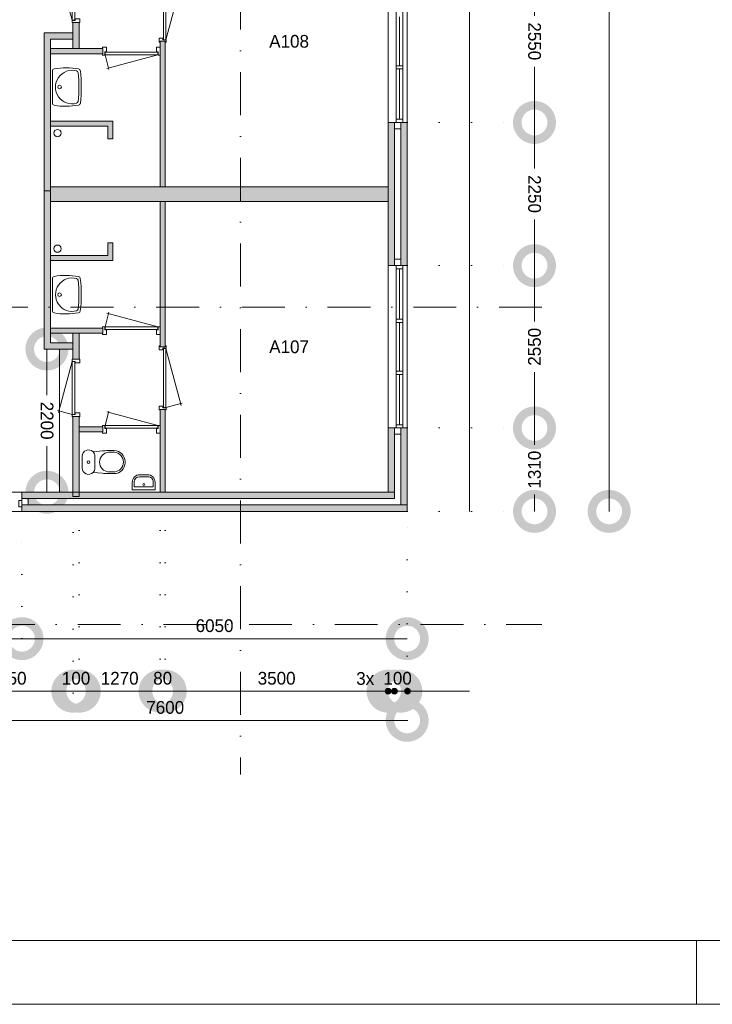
# Model space of a CAD drawing. Header units: millimetres. Extents: x -8493 to 75607, y -3060 to 56340.
# Tile 29 of 35: x 43980 to 54857, y -3060 to 12409. Entities that reach past the tile are written whole.
import ezdxf
from ezdxf.enums import TextEntityAlignment as Align

# ---------------------------------------------------------------- set-up
doc = ezdxf.new("R2010")
doc.units = ezdxf.units.MM
doc.header["$PDMODE"] = 3
doc.header["$PDSIZE"] = 1
doc.linetypes.add('DGN1', pattern=[504.6, 0, -504.6])
doc.linetypes.add('DGN4', pattern=[1345.6, 672.8, -336.4, 0, -336.4])
for name, color, linetype in [('1', 7, 'Continuous'), ('16', 7, 'Continuous'), ('17', 7, 'Continuous'), ('30', 7, 'Continuous'), ('32', 7, 'Continuous'), ('33', 7, 'Continuous'), ('40', 7, 'Continuous'), ('48', 7, 'Continuous'), ('56', 7, 'Continuous'), ('58', 7, 'Continuous'), ('62', 7, 'Continuous')]:
    doc.layers.add(name, color=color, linetype=linetype)
doc.styles.add('dgn003', font='dgn003.shx')
doc.styles.get("Standard").update_dxf_attribs({"font": 'arial.ttf'})
doc.dimstyles.get("Standard").update_dxf_attribs({"dimtxt": 0.18, "dimasz": 0.18, "dimexe": 0.18, "dimexo": 0.0625, "dimgap": 0.09, "dimtad": 0, "dimtih": 1, "dimtoh": 1, "dimdec": 4, "dimzin": 0, "dimdsep": 46, "dimtxsty": 'Standard', "dimcen": 0.09, "dimadec": 0, "dimazin": 0, "dimtfac": 1, "dimtdec": 4, "dimtofl": 0, "dimtmove": 0, "dimatfit": 3, "dimfxl": 1, "dimtolj": 1, "dimtzin": 0, "dimarcsym": 0})

# ---------------------------------------------------------------- blocks, each defined once
blk = doc.blocks.new('830R1039')
at = {"layer": '33', "color": 1, "linetype": 'Continuous', "lineweight": 0}
for p, q in [((38, 108), (99.32, 336.87)), ((868, 108), (66.28, 322.82))]:
    blk.add_line(p, q, dxfattribs=at)
at = {"layer": '33', "color": 92, "linetype": 'Continuous', "lineweight": 13, "true_color": 0x00e100, "flags": 128}
for points in [[(0, 100), (0, 111), (35, 111), (35, 61), (60, 61), (60, -11), (0, -11), (0, 0)], [(906, 100), (906, 111), (871, 111), (871, 61), (846, 61), (846, -11), (906, -11), (906, 0)]]:
    blk.add_lwpolyline(points, dxfattribs=at)
at = {"layer": '33', "color": 2, "linetype": 'Continuous', "lineweight": 13, "true_color": 0xf0f000, "flags": 128}
blk.add_lwpolyline([(868, 108), (38, 108), (38, 68), (868, 68), (868, 108)], dxfattribs=at)
blk = doc.blocks.new('930L0913')
at = {"layer": '33', "color": 1, "linetype": 'Continuous', "lineweight": 0}
for p, q in [((98, -38), (338.7, -936.31)), ((98, -968), (353.44, -899.56))]:
    blk.add_line(p, q, dxfattribs=at)
at = {"layer": '33', "color": 92, "linetype": 'Continuous', "lineweight": 13, "true_color": 0x00e100, "flags": 128}
for points in [[(90, 0), (101, 0), (101, -35), (51, -35), (51, -60), (-11, -60), (-11, 0), (0, 0)], [(90, -1006), (101, -1006), (101, -971), (51, -971), (51, -946), (-11, -946), (-11, -1006), (0, -1006)]]:
    blk.add_lwpolyline(points, dxfattribs=at)
at = {"layer": '33', "color": 2, "linetype": 'Continuous', "lineweight": 13, "true_color": 0xf0f000, "flags": 128}
blk.add_lwpolyline([(98, -968), (98, -38), (58, -38), (58, -968), (98, -968)], dxfattribs=at)
blk = doc.blocks.new('CLOS0213')
at = {"layer": '40', "color": 7, "linetype": 'Continuous', "lineweight": 0}
for p, q in [((528, 155), (436, 155)), ((220, 92), (220, -93)), ((670, 1), (670, -1)), ((528, -155), (436, -155))]:
    blk.add_line(p, q, dxfattribs=at)
at = {"layer": '40', "color": 7, "linetype": 'Continuous', "lineweight": 0, "flags": 128}
for points in [[(338, 176), (192, 162), (192, 162, 0.674333), (20, 92), (20, 92), (20, -93), (20, -93, 0.674333), (192, -162), (192, -162), (338, -176), (338, -176, 0.023285), (431, -180), (431, -180), (525, -180), (525, -180, 0.414214), (695, -10), (695, -10), (695, 10), (695, 10, 0.414214), (525, 180), (525, 180), (431, 180), (431, 180, 0.023285), (338, 176)], [(192, 162, -0.194504), (220, 92)], [(220, -93, -0.194504), (192, -162)]]:
    blk.add_lwpolyline(points, format="xyb", dxfattribs=at)
at = {"layer": '40', "color": 7, "linetype": 'Continuous', "lineweight": 0}
blk.add_circle((120, 0), 20, dxfattribs=at)
for centre, start, end in [((450, 0), 94.9263, 265.0736), ((514, 0), 274.9259, 85.0741)]:
    blk.add_arc(centre, 156, start, end, dxfattribs=at)
blk = doc.blocks.new('FT0113')
at = {"layer": '40', "color": 7, "linetype": 'Continuous', "lineweight": 0}
for p, q in [((-180, 135), (-180, 20)), ((-180, 20), (180, 20)), ((-149, 65), (149, 65)), ((149, 65), (149, 144))]:
    blk.add_line(p, q, dxfattribs=at)
at = {"layer": '40', "color": 7, "linetype": 'Continuous', "lineweight": 0, "flags": 128}
for points in [[(69, 224), (-69, 224)], [(60, 255), (-60, 255)], [(-149, 144), (-149, 65)], [(180, 20), (180, 135)]]:
    blk.add_lwpolyline(points, dxfattribs=at)
for points in [[(60, 255, -0.414214), (180, 135)], [(69, 224, -0.414214), (149, 144)]]:
    blk.add_lwpolyline(points, format="xyb", dxfattribs=at)
at = {"layer": '40', "color": 7, "linetype": 'Continuous', "lineweight": 0}
blk.add_circle((1, 101), 15.1, dxfattribs=at)
for centre, radius in [((-60, 135), 120), ((-69, 144), 80)]:
    blk.add_arc(centre, radius, 90, 180, dxfattribs=at)
blk = doc.blocks.new('830R1040')
at = {"layer": '33', "color": 1, "linetype": 'Continuous', "lineweight": 0}
for p, q in [((38, 108), (99.32, 336.87)), ((868, 108), (66.28, 322.82))]:
    blk.add_line(p, q, dxfattribs=at)
at = {"layer": '33', "color": 92, "linetype": 'Continuous', "lineweight": 13, "true_color": 0x00e100, "flags": 128}
for points in [[(0, 100), (0, 111), (35, 111), (35, 61), (60, 61), (60, -11), (0, -11), (0, 0)], [(906, 100), (906, 111), (871, 111), (871, 61), (846, 61), (846, -11), (906, -11), (906, 0)]]:
    blk.add_lwpolyline(points, dxfattribs=at)
at = {"layer": '33', "color": 2, "linetype": 'Continuous', "lineweight": 13, "true_color": 0xf0f000, "flags": 128}
blk.add_lwpolyline([(868, 108), (38, 108), (38, 68), (868, 68), (868, 108)], dxfattribs=at)
blk = doc.blocks.new('830R1041')
at = {"layer": '33', "color": 1, "linetype": 'Continuous', "lineweight": 0}
for p, q in [((-108, 868), (-322.82, 66.28)), ((-108, 38), (-336.87, 99.32))]:
    blk.add_line(p, q, dxfattribs=at)
at = {"layer": '33', "color": 92, "linetype": 'Continuous', "lineweight": 13, "true_color": 0x00e100, "flags": 128}
for points in [[(-100, 906), (-111, 906), (-111, 871), (-61, 871), (-61, 846), (11, 846), (11, 906), (0, 906)], [(-100, 0), (-111, 0), (-111, 35), (-61, 35), (-61, 60), (11, 60), (11, 0), (0, 0)]]:
    blk.add_lwpolyline(points, dxfattribs=at)
at = {"layer": '33', "color": 2, "linetype": 'Continuous', "lineweight": 13, "true_color": 0xf0f000, "flags": 128}
blk.add_lwpolyline([(-108, 868), (-108, 38), (-68, 38), (-68, 868), (-108, 868)], dxfattribs=at)
blk = doc.blocks.new('WT0113')
at = {"layer": '40', "color": 7, "linetype": 'Continuous', "lineweight": 0}
blk.add_line((20, 253), (20, -253), dxfattribs=at)
at = {"layer": '40', "color": 7, "linetype": 'Continuous', "lineweight": 0, "flags": 128}
for points in [[(20, 253, -0.363957), (47, 286)], [(47, 286, -0.090801), (432, 284)], [(401, -254, -1.30637), (401, 254)], [(401, 254, -0.309671), (425, 226)], [(425, 226, -0.052773), (425, -226)], [(432, 284, -0.328769), (459, 256)], [(459, 256, -0.059915), (459, -256)], [(47, -286, -0.363957), (20, -253)], [(432, -284, -0.090801), (47, -286)], [(425, -226, -0.309671), (401, -254)], [(459, -256, -0.328769), (432, -284)]]:
    blk.add_lwpolyline(points, format="xyb", dxfattribs=at)
at = {"layer": '40', "color": 7, "linetype": 'Continuous', "lineweight": 0}
blk.add_circle((133, 0), 28.1, dxfattribs=at)
blk = doc.blocks.new('830R1042')
at = {"layer": '33', "color": 1, "linetype": 'Continuous', "lineweight": 0}
for p, q in [((38, -108), (99.32, -336.87)), ((868, -108), (66.28, -322.82))]:
    blk.add_line(p, q, dxfattribs=at)
at = {"layer": '33', "color": 92, "linetype": 'Continuous', "lineweight": 13, "true_color": 0x00e100, "flags": 128}
for points in [[(0, -100), (0, -111), (35, -111), (35, -61), (60, -61), (60, 11), (0, 11), (0, 0)], [(906, -100), (906, -111), (871, -111), (871, -61), (846, -61), (846, 11), (906, 11), (906, 0)]]:
    blk.add_lwpolyline(points, dxfattribs=at)
at = {"layer": '33', "color": 2, "linetype": 'Continuous', "lineweight": 13, "true_color": 0xf0f000, "flags": 128}
blk.add_lwpolyline([(868, -108), (38, -108), (38, -68), (868, -68), (868, -108)], dxfattribs=at)
blk = doc.blocks.new('WT0114')
at = {"layer": '40', "color": 7, "linetype": 'Continuous', "lineweight": 0}
blk.add_line((20, -253), (20, 253), dxfattribs=at)
blk.add_circle((133, 0), 28.1, dxfattribs=at)
for centre, radius, start, end in [((53, 253), 33, 100.0027, 180), ((236, -766), 1068, 79.4486, 100.2017), ((332, 0), 263, 74.8667, 285.1333), ((392, 222), 33, 6.0418, 74.8667), ((-1707, 0), 2144, 353.9582, 6.0418), ((426, 252), 33, 6.8575, 79.6545), ((-1669, 0), 2144, 353.1425, 6.8575), ((53, -253), 33, 180, 259.9973), ((236, 766), 1068, 259.7983, 280.5514), ((392, -222), 33, 285.1333, 353.9582), ((426, -252), 33, 280.3455, 353.1425)]:
    blk.add_arc(centre, radius, start, end, dxfattribs=at)
blk = doc.blocks.new('830R1043')
at = {"layer": '33', "color": 1, "linetype": 'Continuous', "lineweight": 0}
for p, q in [((-108, -38), (-336.87, -99.32)), ((-108, -868), (-322.82, -66.28))]:
    blk.add_line(p, q, dxfattribs=at)
at = {"layer": '33', "color": 92, "linetype": 'Continuous', "lineweight": 13, "true_color": 0x00e100, "flags": 128}
for points in [[(-100, 0), (-111, 0), (-111, -35), (-61, -35), (-61, -60), (11, -60), (11, 0), (0, 0)], [(-100, -906), (-111, -906), (-111, -871), (-61, -871), (-61, -846), (11, -846), (11, -906), (0, -906)]]:
    blk.add_lwpolyline(points, dxfattribs=at)
at = {"layer": '33', "color": 2, "linetype": 'Continuous', "lineweight": 13, "true_color": 0xf0f000, "flags": 128}
blk.add_lwpolyline([(-108, -868), (-108, -38), (-68, -38), (-68, -868), (-108, -868)], dxfattribs=at)
blk = doc.blocks.new('930L0914')
at = {"layer": '33', "color": 1, "linetype": 'Continuous', "lineweight": 0}
for p, q in [((98, 968), (353.44, 899.56)), ((98, 38), (338.7, 936.31))]:
    blk.add_line(p, q, dxfattribs=at)
at = {"layer": '33', "color": 92, "linetype": 'Continuous', "lineweight": 13, "true_color": 0x00e100, "flags": 128}
for points in [[(90, 1006), (101, 1006), (101, 971), (51, 971), (51, 946), (-11, 946), (-11, 1006), (0, 1006)], [(90, 0), (101, 0), (101, 35), (51, 35), (51, 60), (-11, 60), (-11, 0), (0, 0)]]:
    blk.add_lwpolyline(points, dxfattribs=at)
at = {"layer": '33', "color": 2, "linetype": 'Continuous', "lineweight": 13, "true_color": 0xf0f000, "flags": 128}
blk.add_lwpolyline([(98, 968), (98, 38), (58, 38), (58, 968), (98, 968)], dxfattribs=at)
blk = doc.blocks.new('A1')
at = {"layer": '1', "color": 1, "linetype": 'Continuous', "lineweight": 0}
for p, q in [((63100, 0), (63100, 1000)), ((0, 0), (84100, 0))]:
    blk.add_line(p, q, dxfattribs=at)
at = {"layer": '1', "color": 52, "linetype": 'Continuous', "lineweight": 0, "true_color": 0xc3c300, "flags": 128}
blk.add_lwpolyline([(1000, 1000), (83100, 1000), (83100, 58400), (1000, 58400), (1000, 1000)], dxfattribs=at)
blk = doc.blocks.new('_DotSmall')
at = {"color": 0, "linetype": 'ByBlock', "const_width": 0.5}
blk.add_lwpolyline([(-0.0625, 0, 1), (0.0625, 0, 1)], format="xyb", close=True, dxfattribs=at)
blk = doc.blocks.new('*D2943')
at = {"layer": '58', "color": 3, "linetype": 'Continuous', "lineweight": 0, "transparency": 16777216}
for p, q in [((52064.76, 13344.49), (52064.76, 12469.49)), ((52064.76, 10794.49), (52064.76, 11669.49))]:
    blk.add_line(p, q, dxfattribs=at)
at = {"layer": 'Defpoints', "color": 0, "linetype": 'Continuous', "transparency": 16777216}
for p in [(50064.76, 13344.49), (52064.76, 13344.49), (50064.76, 10794.49)]:
    blk.add_point(p, dxfattribs=at)
at = {"layer": '58', "color": 3, "linetype": 'Continuous', "lineweight": 0, "transparency": 16777216, "xscale": 1080, "yscale": 1080, "zscale": 1080}
for p, rotation in [((52064.76, 13344.49), 90), ((52064.76, 10794.49), 270)]:
    blk.add_blockref('_DotSmall', p, dxfattribs=dict(at, rotation=rotation))
at = {"layer": '58', "color": 3, "linetype": 'Continuous', "lineweight": 0, "transparency": 16777216, "insert": (52064.76, 12069.49), "char_height": 200, "attachment_point": 5, "rotation": 270, "style": 'dgn003'}
blk.add_mtext('\\A1;2550', dxfattribs=at)
blk = doc.blocks.new('*D2944')
at = {"layer": '58', "color": 3, "linetype": 'Continuous', "lineweight": 0, "transparency": 16777216}
for p, q in [((52064.76, 10794.49), (52064.76, 10069.49)), ((52064.76, 8544.49), (52064.76, 9269.49))]:
    blk.add_line(p, q, dxfattribs=at)
at = {"layer": 'Defpoints', "color": 0, "linetype": 'Continuous', "transparency": 16777216}
for p in [(50064.76, 10794.49), (52064.76, 10794.49), (50064.76, 8544.49)]:
    blk.add_point(p, dxfattribs=at)
at = {"layer": '58', "color": 3, "linetype": 'Continuous', "lineweight": 0, "transparency": 16777216, "xscale": 1080, "yscale": 1080, "zscale": 1080}
for p, rotation in [((52064.76, 10794.49), 90), ((52064.76, 8544.49), 270)]:
    blk.add_blockref('_DotSmall', p, dxfattribs=dict(at, rotation=rotation))
at = {"layer": '58', "color": 3, "linetype": 'Continuous', "lineweight": 0, "transparency": 16777216, "insert": (52064.76, 9669.49), "char_height": 200, "attachment_point": 5, "rotation": 270, "style": 'dgn003'}
blk.add_mtext('\\A1;2250', dxfattribs=at)
blk = doc.blocks.new('*D2945')
at = {"layer": '58', "color": 3, "linetype": 'Continuous', "lineweight": 0, "transparency": 16777216}
for p, q in [((52064.76, 8544.49), (52064.76, 7669.49)), ((52064.76, 5994.49), (52064.76, 6869.49))]:
    blk.add_line(p, q, dxfattribs=at)
at = {"layer": 'Defpoints', "color": 0, "linetype": 'Continuous', "transparency": 16777216}
for p in [(50064.76, 8544.49), (50064.76, 5994.49), (52064.76, 5994.49)]:
    blk.add_point(p, dxfattribs=at)
at = {"layer": '58', "color": 3, "linetype": 'Continuous', "lineweight": 0, "transparency": 16777216, "xscale": 1080, "yscale": 1080, "zscale": 1080}
for p, rotation in [((52064.76, 8544.49), 90), ((52064.76, 5994.49), 270)]:
    blk.add_blockref('_DotSmall', p, dxfattribs=dict(at, rotation=rotation))
at = {"layer": '58', "color": 3, "linetype": 'Continuous', "lineweight": 0, "transparency": 16777216, "insert": (52064.76, 7269.49), "char_height": 200, "attachment_point": 5, "rotation": 90, "style": 'dgn003'}
blk.add_mtext('\\A1;2550', dxfattribs=at)
blk = doc.blocks.new('*D2946')
at = {"layer": '58', "color": 3, "linetype": 'Continuous', "lineweight": 0, "transparency": 16777216}
for p, q in [((52065, 5994), (52065, 5728)), ((52065, 4684), (52065, 4951))]:
    blk.add_line(p, q, dxfattribs=at)
at = {"layer": 'Defpoints', "color": 0, "linetype": 'Continuous', "transparency": 16777216}
for p in [(50065, 5994), (50065, 4684), (52065, 4684)]:
    blk.add_point(p, dxfattribs=at)
at = {"layer": '58', "color": 3, "linetype": 'Continuous', "lineweight": 0, "transparency": 16777216, "xscale": 1080, "yscale": 1080, "zscale": 1080}
for p, rotation in [((52065, 5994), 90), ((52065, 4684), 270)]:
    blk.add_blockref('_DotSmall', p, dxfattribs=dict(at, rotation=rotation))
at = {"layer": '58', "color": 3, "linetype": 'Continuous', "lineweight": 0, "transparency": 16777216, "insert": (52065, 5339), "char_height": 200, "attachment_point": 5, "rotation": 90, "style": 'dgn003'}
blk.add_mtext('\\A1;1310', dxfattribs=at)
blk = doc.blocks.new('*D2949')
at = {"layer": '58', "color": 3, "linetype": 'Continuous', "lineweight": 0, "transparency": 16777216}
blk.add_line((43115, 2684), (44015, 2684), dxfattribs=at)
at = {"layer": 'Defpoints', "color": 0, "linetype": 'Continuous', "transparency": 16777216}
for p in [(43115, 4684), (44015, 4684), (44015, 2684)]:
    blk.add_point(p, dxfattribs=at)
at = {"layer": '58', "color": 3, "linetype": 'Continuous', "lineweight": 0, "transparency": 16777216, "xscale": 1080, "yscale": 1080, "zscale": 1080, "rotation": 180}
blk.add_blockref('_DotSmall', (43115, 2684), dxfattribs=at)
at = {"layer": '58', "color": 3, "linetype": 'Continuous', "lineweight": 0, "transparency": 16777216, "xscale": 1080, "yscale": 1080, "zscale": 1080}
blk.add_blockref('_DotSmall', (44015, 2684), dxfattribs=at)
at = {"layer": '58', "color": 3, "linetype": 'Continuous', "lineweight": 0, "transparency": 16777216, "insert": (43565, 2887), "char_height": 200, "attachment_point": 5, "style": 'dgn003'}
blk.add_mtext('\\A1;900', dxfattribs=at)
blk = doc.blocks.new('*D2950')
at = {"layer": '58', "color": 3, "linetype": 'Continuous', "lineweight": 0, "transparency": 16777216}
blk.add_line((50065, 2684), (44015, 2684), dxfattribs=at)
at = {"layer": 'Defpoints', "color": 0, "linetype": 'Continuous', "transparency": 16777216}
for p in [(44015, 4684), (50065, 4684), (44015, 2684)]:
    blk.add_point(p, dxfattribs=at)
at = {"layer": '58', "color": 3, "linetype": 'Continuous', "lineweight": 0, "transparency": 16777216, "xscale": 1080, "yscale": 1080, "zscale": 1080, "rotation": 180}
blk.add_blockref('_DotSmall', (44015, 2684), dxfattribs=at)
at = {"layer": '58', "color": 3, "linetype": 'Continuous', "lineweight": 0, "transparency": 16777216, "xscale": 1080, "yscale": 1080, "zscale": 1080}
blk.add_blockref('_DotSmall', (50065, 2684), dxfattribs=at)
at = {"layer": '58', "color": 3, "linetype": 'Continuous', "lineweight": 0, "transparency": 16777216, "insert": (47040, 2887), "char_height": 200, "attachment_point": 5, "style": 'dgn003'}
blk.add_mtext('\\A1;6050', dxfattribs=at)
blk = doc.blocks.new('*D2910')
at = {"layer": '58', "color": 3, "linetype": 'Continuous', "lineweight": 0, "transparency": 16777216}
blk.add_line((50065, 1401), (42465, 1401), dxfattribs=at)
at = {"layer": 'Defpoints', "color": 0, "linetype": 'Continuous', "transparency": 16777216}
for p in [(42465, 3097), (50065, 3097), (42465, 1401)]:
    blk.add_point(p, dxfattribs=at)
at = {"layer": '58', "color": 3, "linetype": 'Continuous', "lineweight": 0, "transparency": 16777216, "xscale": 1080, "yscale": 1080, "zscale": 1080, "rotation": 180}
blk.add_blockref('_DotSmall', (42465, 1401), dxfattribs=at)
at = {"layer": '58', "color": 3, "linetype": 'Continuous', "lineweight": 0, "transparency": 16777216, "xscale": 1080, "yscale": 1080, "zscale": 1080}
blk.add_blockref('_DotSmall', (50065, 1401), dxfattribs=at)
at = {"layer": '58', "color": 3, "linetype": 'Continuous', "lineweight": 0, "transparency": 16777216, "insert": (46265, 1603), "char_height": 200, "attachment_point": 5, "style": 'dgn003'}
blk.add_mtext('\\A1;7600', dxfattribs=at)
blk = doc.blocks.new('*D2893')
at = {"layer": '58', "color": 3, "linetype": 'Continuous', "lineweight": 0, "transparency": 16777216}
blk.add_line((44815, 1859), (42765, 1859), dxfattribs=at)
at = {"layer": 'Defpoints', "color": 0, "linetype": 'Continuous', "transparency": 16777216}
for p in [(42765, 5427), (44815, 5427), (42765, 1859)]:
    blk.add_point(p, dxfattribs=at)
at = {"layer": '58', "color": 3, "linetype": 'Continuous', "lineweight": 0, "transparency": 16777216, "xscale": 1080, "yscale": 1080, "zscale": 1080, "rotation": 180}
blk.add_blockref('_DotSmall', (42765, 1859), dxfattribs=at)
at = {"layer": '58', "color": 3, "linetype": 'Continuous', "lineweight": 0, "transparency": 16777216, "xscale": 1080, "yscale": 1080, "zscale": 1080}
blk.add_blockref('_DotSmall', (44815, 1859), dxfattribs=at)
at = {"layer": '58', "color": 3, "linetype": 'Continuous', "lineweight": 0, "transparency": 16777216, "insert": (43790, 2061), "char_height": 200, "attachment_point": 5, "style": 'dgn003'}
blk.add_mtext('\\A1;2050', dxfattribs=at)
blk = doc.blocks.new('*D2894')
at = {"layer": '58', "color": 3, "linetype": 'Continuous', "lineweight": 0, "transparency": 16777216}
for p, q in [((44815, 1859), (43735, 1859)), ((44815, 1859), (44915, 1859)), ((44915, 1859), (45995, 1859))]:
    blk.add_line(p, q, dxfattribs=at)
at = {"layer": 'Defpoints', "color": 0, "linetype": 'Continuous', "transparency": 16777216}
for p in [(44815, 5427), (44915, 5427), (44915, 1859)]:
    blk.add_point(p, dxfattribs=at)
at = {"layer": '58', "color": 3, "linetype": 'Continuous', "lineweight": 0, "transparency": 16777216, "xscale": 1080, "yscale": 1080, "zscale": 1080}
blk.add_blockref('_DotSmall', (44815, 1859), dxfattribs=at)
at = {"layer": '58', "color": 3, "linetype": 'Continuous', "lineweight": 0, "transparency": 16777216, "xscale": 1080, "yscale": 1080, "zscale": 1080, "rotation": 180}
blk.add_blockref('_DotSmall', (44915, 1859), dxfattribs=at)
at = {"layer": '58', "color": 3, "linetype": 'Continuous', "lineweight": 0, "transparency": 16777216, "insert": (44865, 2061), "char_height": 200, "attachment_point": 5, "style": 'dgn003'}
blk.add_mtext('\\A1;100', dxfattribs=at)
blk = doc.blocks.new('*D2895')
at = {"layer": '58', "color": 3, "linetype": 'Continuous', "lineweight": 0, "transparency": 16777216}
blk.add_line((46185, 1859), (44915, 1859), dxfattribs=at)
at = {"layer": 'Defpoints', "color": 0, "linetype": 'Continuous', "transparency": 16777216}
for p in [(44915, 5235), (46185, 5235), (44915, 1859)]:
    blk.add_point(p, dxfattribs=at)
at = {"layer": '58', "color": 3, "linetype": 'Continuous', "lineweight": 0, "transparency": 16777216, "xscale": 1080, "yscale": 1080, "zscale": 1080, "rotation": 180}
blk.add_blockref('_DotSmall', (44915, 1859), dxfattribs=at)
at = {"layer": '58', "color": 3, "linetype": 'Continuous', "lineweight": 0, "transparency": 16777216, "xscale": 1080, "yscale": 1080, "zscale": 1080}
blk.add_blockref('_DotSmall', (46185, 1859), dxfattribs=at)
at = {"layer": '58', "color": 3, "linetype": 'Continuous', "lineweight": 0, "transparency": 16777216, "insert": (45550, 2061), "char_height": 200, "attachment_point": 5, "style": 'dgn003'}
blk.add_mtext('\\A1;1270', dxfattribs=at)
blk = doc.blocks.new('*D2896')
at = {"layer": '58', "color": 3, "linetype": 'Continuous', "lineweight": 0, "transparency": 16777216}
for p, q in [((46185, 1859), (45105, 1859)), ((46185, 1859), (46265, 1859)), ((46265, 1859), (47345, 1859))]:
    blk.add_line(p, q, dxfattribs=at)
at = {"layer": 'Defpoints', "color": 0, "linetype": 'Continuous', "transparency": 16777216}
for p in [(46185, 5235), (46265, 5235), (46265, 1859)]:
    blk.add_point(p, dxfattribs=at)
at = {"layer": '58', "color": 3, "linetype": 'Continuous', "lineweight": 0, "transparency": 16777216, "xscale": 1080, "yscale": 1080, "zscale": 1080}
blk.add_blockref('_DotSmall', (46185, 1859), dxfattribs=at)
at = {"layer": '58', "color": 3, "linetype": 'Continuous', "lineweight": 0, "transparency": 16777216, "xscale": 1080, "yscale": 1080, "zscale": 1080, "rotation": 180}
blk.add_blockref('_DotSmall', (46265, 1859), dxfattribs=at)
at = {"layer": '58', "color": 3, "linetype": 'Continuous', "lineweight": 0, "transparency": 16777216, "insert": (46225, 2061), "char_height": 200, "attachment_point": 5, "style": 'dgn003'}
blk.add_mtext('\\A1;80', dxfattribs=at)
blk = doc.blocks.new('*D2897')
at = {"layer": '58', "color": 3, "linetype": 'Continuous', "lineweight": 0, "transparency": 16777216}
blk.add_line((49765, 1859), (46265, 1859), dxfattribs=at)
at = {"layer": 'Defpoints', "color": 0, "linetype": 'Continuous', "transparency": 16777216}
for p in [(46265, 5235), (49765, 5235), (46265, 1859)]:
    blk.add_point(p, dxfattribs=at)
at = {"layer": '58', "color": 3, "linetype": 'Continuous', "lineweight": 0, "transparency": 16777216, "xscale": 1080, "yscale": 1080, "zscale": 1080, "rotation": 180}
blk.add_blockref('_DotSmall', (46265, 1859), dxfattribs=at)
at = {"layer": '58', "color": 3, "linetype": 'Continuous', "lineweight": 0, "transparency": 16777216, "xscale": 1080, "yscale": 1080, "zscale": 1080}
blk.add_blockref('_DotSmall', (49765, 1859), dxfattribs=at)
at = {"layer": '58', "color": 3, "linetype": 'Continuous', "lineweight": 0, "transparency": 16777216, "insert": (48015, 2061), "char_height": 200, "attachment_point": 5, "style": 'dgn003'}
blk.add_mtext('\\A1;3500', dxfattribs=at)
blk = doc.blocks.new('*D2898')
at = {"layer": '58', "color": 3, "linetype": 'Continuous', "lineweight": 0, "transparency": 16777216}
for p, q in [((49865, 1859), (48785, 1859)), ((49865, 1859), (49965, 1859)), ((49965, 1859), (51045, 1859))]:
    blk.add_line(p, q, dxfattribs=at)
at = {"layer": 'Defpoints', "color": 0, "linetype": 'Continuous', "transparency": 16777216}
for p in [(49865, 4684), (49965, 4684), (49965, 1859)]:
    blk.add_point(p, dxfattribs=at)
at = {"layer": '58', "color": 3, "linetype": 'Continuous', "lineweight": 0, "transparency": 16777216, "xscale": 1080, "yscale": 1080, "zscale": 1080}
blk.add_blockref('_DotSmall', (49865, 1859), dxfattribs=at)
at = {"layer": '58', "color": 3, "linetype": 'Continuous', "lineweight": 0, "transparency": 16777216, "xscale": 1080, "yscale": 1080, "zscale": 1080, "rotation": 180}
blk.add_blockref('_DotSmall', (49965, 1859), dxfattribs=at)
at = {"layer": '58', "color": 3, "linetype": 'Continuous', "lineweight": 0, "transparency": 16777216, "insert": (49915, 2061), "char_height": 200, "attachment_point": 5, "style": 'dgn003'}
blk.add_mtext('\\A1;100', dxfattribs=at)
blk = doc.blocks.new('*D2877')
at = {"layer": '58', "color": 3, "linetype": 'Continuous', "lineweight": 0, "transparency": 16777216}
for p, q in [((53237, 43384), (53237, 24510)), ((53237, 4684), (53237, 23559))]:
    blk.add_line(p, q, dxfattribs=at)
at = {"layer": 'Defpoints', "color": 0, "linetype": 'Continuous', "transparency": 16777216}
for p in [(51045, 43384), (51045, 4684), (53237, 4684)]:
    blk.add_point(p, dxfattribs=at)
at = {"layer": '58', "color": 3, "linetype": 'Continuous', "lineweight": 0, "transparency": 16777216, "xscale": 1080, "yscale": 1080, "zscale": 1080}
for p, rotation in [((53237, 43384), 90), ((53237, 4684), 270)]:
    blk.add_blockref('_DotSmall', p, dxfattribs=dict(at, rotation=rotation))
at = {"layer": '58', "color": 3, "linetype": 'Continuous', "lineweight": 0, "transparency": 16777216, "insert": (53237, 24034), "char_height": 200, "attachment_point": 5, "rotation": 90, "style": 'dgn003'}
blk.add_mtext('\\A1;38700', dxfattribs=at)
blk = doc.blocks.new('*D2878')
at = {"layer": '58', "color": 3, "linetype": 'Continuous', "lineweight": 0, "transparency": 16777216}
for p, q in [((44407.65, 7234.49), (44407.65, 6509.49)), ((44407.65, 4984.49), (44407.65, 5709.49))]:
    blk.add_line(p, q, dxfattribs=at)
at = {"layer": 'Defpoints', "color": 0, "linetype": 'Continuous', "transparency": 16777216}
for p in [(44407.65, 7234.49), (44603.1, 7234.49), (44603.1, 4984.49)]:
    blk.add_point(p, dxfattribs=at)
at = {"layer": '58', "color": 3, "linetype": 'Continuous', "lineweight": 0, "transparency": 16777216, "xscale": 1080, "yscale": 1080, "zscale": 1080}
for p, rotation in [((44407.65, 7234.49), 90), ((44407.65, 4984.49), 270)]:
    blk.add_blockref('_DotSmall', p, dxfattribs=dict(at, rotation=rotation))
at = {"layer": '58', "color": 3, "linetype": 'Continuous', "lineweight": 0, "transparency": 16777216, "insert": (44407.65, 6109.49), "char_height": 200, "attachment_point": 5, "rotation": 270, "style": 'dgn003'}
blk.add_mtext('\\A1;2200', dxfattribs=at)

msp = doc.modelspace()

# ---------------------------------------------------------------- hatches: boundary and pattern name
at = {"layer": '58'}
h = msp.add_hatch(color=3, dxfattribs=at)
edge = h.paths.add_edge_path()
edge.add_arc((49764.76, 1858.9), 45, 0, 360)
h = msp.add_hatch(color=3, dxfattribs=at)
edge = h.paths.add_edge_path()
edge.add_arc((49864.76, 1858.9), 45, 0, 360)
h = msp.add_hatch(color=3, dxfattribs=at)
edge = h.paths.add_edge_path()
edge.add_arc((50070.38, 1858.9), 45, 0, 360)
at = {"layer": '62'}
for color, points in [(7, [(44914.76, 11954.49), (44914.76, 12364.49), (44814.76, 12364.49), (44814.76, 11954.49)]), (7, [(44364.76, 9719.49), (44464.76, 9719.49), (44464.76, 12104.49), (44814.76, 12104.49), (44814.76, 12204.49), (44364.76, 12204.49)]), (9, [(46184.76, 9784.49), (46184.76, 12069.49), (46264.76, 12069.49), (46264.76, 9784.49)]), (9, [(45284.76, 11874.49), (45284.76, 11954.49), (44464.76, 11954.49), (44464.76, 11874.49)]), (9, [(45364.76, 10534.49), (45444.76, 10534.49), (45444.76, 10814.49), (44464.76, 10814.49), (44464.76, 10734.49), (45364.76, 10734.49)]), (9, [(49764.76, 8544.49), (49764.76, 10794.49), (49864.76, 10794.49), (49864.76, 8544.49)]), (7, [(49964.76, 8544.49), (49964.76, 10794.49), (50064.76, 10794.49), (50064.76, 8544.49)]), (9, [(44464.76, 9784.49), (49764.76, 9784.49), (49764.76, 9554.49), (44464.76, 9554.49)]), (7, [(44364.76, 9719.49), (44464.76, 9719.49), (44464.76, 7334.49), (44814.76, 7334.49), (44814.76, 7234.49), (44364.76, 7234.49)]), (9, [(46184.76, 9554.49), (46184.76, 7269.49), (46264.76, 7269.49), (46264.76, 9554.49)]), (9, [(45364.76, 8904.49), (45444.76, 8904.49), (45444.76, 8624.49), (44464.76, 8624.49), (44464.76, 8704.49), (45364.76, 8704.49)]), (9, [(45284.76, 7564.49), (45284.76, 7484.49), (44464.76, 7484.49), (44464.76, 7564.49)]), (7, [(44914.76, 7484.49), (44914.76, 7074.49), (44814.76, 7074.49), (44814.76, 7484.49)]), (9, [(46184.76, 6284.49), (46184.76, 4984.49), (46264.76, 4984.49), (46264.76, 6284.49)]), (7, [(44914.76, 6174.49), (44914.76, 4919.49), (44814.76, 4919.49), (44814.76, 6174.49)]), (9, [(45284.76, 6014.49), (45284.76, 5934.49), (44914.76, 5934.49), (44914.76, 6014.49)]), (9, [(49864.76, 5994.49), (49864.76, 4984.49), (49764.76, 4984.49), (49764.76, 5994.49)]), (7, [(49964.76, 4784.49), (49964.76, 5994.49), (50064.76, 5994.49), (50064.76, 4784.49)]), (9, [(49864.76, 4884.49), (49864.76, 4984.49), (44014.76, 4984.49), (44014.76, 4884.49)]), (7, [(44014.76, 4684.49), (44014.76, 4784.49), (50064.76, 4784.49), (50064.76, 4684.49)])]:
    msp.add_hatch(color=color, dxfattribs=at).paths.add_polyline_path(points)

# ---------------------------------------------------------------- linework, layer by layer
at = {"layer": '16', "color": 92, "linetype": 'Continuous', "lineweight": 0, "true_color": 0x00e100}
for p, q in [((49764.76, 5994.49), (49764.76, 4984.49)), ((50064.76, 5994.49), (50064.76, 4684.49))]:
    msp.add_line(p, q, dxfattribs=at)
at = {"layer": '16', "color": 92, "linetype": 'Continuous', "lineweight": 0, "true_color": 0x00e100, "flags": 128}
for points in [[(44814.76, 11954.49), (44814.76, 12364.49), (44914.76, 12364.49), (44914.76, 11954.49), (44814.76, 11954.49)], [(44364.76, 9719.49), (44364.76, 12204.49), (44814.76, 12204.49), (44814.76, 12104.49), (44464.76, 12104.49), (44464.76, 9719.49), (44364.76, 9719.49)], [(46184.76, 12069.49), (46184.76, 9784.49), (46264.76, 9784.49), (46264.76, 12069.49), (46184.76, 12069.49)], [(44464.76, 11874.49), (44464.76, 11954.49), (45284.76, 11954.49), (45284.76, 11874.49), (44464.76, 11874.49)], [(44464.76, 10734.49), (45364.76, 10734.49), (45364.76, 10534.49), (45444.76, 10534.49), (45444.76, 10814.49), (44464.76, 10814.49), (44464.76, 10734.49)], [(49764.76, 8544.49), (49764.76, 10794.49), (50064.76, 10794.49), (50064.76, 8544.49), (49764.76, 8544.49)], [(49864.76, 8644.49), (49864.76, 10694.49), (49964.76, 10694.49), (49964.76, 8644.49), (49864.76, 8644.49)], [(44364.76, 9719.49), (44364.76, 7234.49), (44814.76, 7234.49), (44814.76, 7334.49), (44464.76, 7334.49), (44464.76, 9719.49), (44364.76, 9719.49)], [(46184.76, 7269.49), (46184.76, 9554.49), (46264.76, 9554.49), (46264.76, 7269.49), (46184.76, 7269.49)], [(44464.76, 8704.49), (45364.76, 8704.49), (45364.76, 8904.49), (45444.76, 8904.49), (45444.76, 8624.49), (44464.76, 8624.49), (44464.76, 8704.49)], [(44464.76, 7564.49), (44464.76, 7484.49), (45284.76, 7484.49), (45284.76, 7564.49), (44464.76, 7564.49)], [(44814.76, 7484.49), (44814.76, 7074.49), (44914.76, 7074.49), (44914.76, 7484.49), (44814.76, 7484.49)], [(46184.76, 4984.49), (46184.76, 6284.49), (46264.76, 6284.49), (46264.76, 4984.49), (46184.76, 4984.49)], [(44814.76, 6174.49), (44814.76, 4919.49), (44914.76, 4919.49), (44914.76, 6174.49), (44814.76, 6174.49)], [(50064.76, 5994.49), (49764.76, 5994.49), (49764.76, 4984.49), (44014.76, 4984.49), (44014.76, 4684.49), (50064.76, 4684.49), (50064.76, 5994.49)], [(44114.76, 4784.49), (44114.76, 4884.49), (49864.76, 4884.49), (49864.76, 5894.49), (49964.76, 5894.49), (49964.76, 4784.49), (44114.76, 4784.49)], [(44914.76, 6014.49), (44914.76, 5934.49), (45284.76, 5934.49), (45284.76, 6014.49), (44914.76, 6014.49)], [(49764.76, 5994.49), (49764.76, 5994.49), (50064.76, 5994.49), (50064.76, 5994.49), (49764.76, 5994.49)]]:
    msp.add_lwpolyline(points, dxfattribs=at)
at = {"layer": '17', "color": 92, "linetype": 'Continuous', "lineweight": 0, "true_color": 0x00e100, "flags": 128}
msp.add_lwpolyline([(44464.76, 9784.49), (44464.76, 9554.49), (49764.76, 9554.49), (49764.76, 9784.49), (44464.76, 9784.49)], dxfattribs=at)
at = {"layer": '30', "color": 3, "linetype": 'Continuous', "lineweight": 0}
for p, q in [((49764.76, 13344.49), (49764.76, 10794.49)), ((50064.76, 13344.49), (50064.76, 10794.49)), ((49864.76, 10694.49), (49964.76, 10694.49)), ((49764.76, 5994.49), (49764.76, 8544.49)), ((50064.76, 5994.49), (50064.76, 8544.49)), ((44014.76, 4984.49), (43114.76, 4984.49)), ((44014.76, 4684.49), (43114.76, 4684.49))]:
    msp.add_line(p, q, dxfattribs=at)
at = {"layer": '32', "color": 3, "linetype": 'Continuous', "lineweight": 0}
for p, q in [((49894.76, 10844.49), (49894.76, 13294.49)), ((49994.76, 13294.49), (49994.76, 10794.49)), ((49944.76, 12452.82), (49944.76, 11686.15)), ((49944.76, 11636.15), (49944.76, 10844.49)), ((49994.76, 6044.49), (49994.76, 8544.49)), ((49894.76, 8494.49), (49894.76, 6044.49)), ((49944.76, 7702.83), (49944.76, 8494.49)), ((49944.76, 6886.16), (49944.76, 7652.83)), ((49944.76, 6044.49), (49944.76, 6836.16)), ((49894.76, 6044.49), (49994.76, 6044.49))]:
    msp.add_line(p, q, dxfattribs=at)
at = {"layer": '32', "color": 3, "linetype": 'Continuous', "lineweight": 0, "flags": 128}
for points in [[(49994.76, 11686.15), (49994.76, 11636.15), (49894.76, 11636.15), (49894.76, 11686.15), (49994.76, 11686.15)], [(49994.76, 10844.49), (49994.76, 10794.49), (49894.76, 10794.49), (49894.76, 10844.49), (49994.76, 10844.49)], [(49994.76, 8494.49), (49994.76, 8544.49), (49894.76, 8544.49), (49894.76, 8494.49), (49994.76, 8494.49)], [(49994.76, 7652.83), (49994.76, 7702.83), (49894.76, 7702.83), (49894.76, 7652.83), (49994.76, 7652.83)], [(49994.76, 6836.16), (49994.76, 6886.16), (49894.76, 6886.16), (49894.76, 6836.16), (49994.76, 6836.16)], [(49994.76, 5994.49), (49994.76, 6044.49), (49894.76, 6044.49), (49894.76, 5994.49), (49994.76, 5994.49)], [(44014.76, 4754.49), (43964.76, 4754.49), (43964.76, 4854.49), (44014.76, 4854.49), (44014.76, 4754.49)]]:
    msp.add_lwpolyline(points, dxfattribs=at)
at = {"layer": '40', "color": 3, "linetype": 'Continuous', "lineweight": 0}
for centre in [(44573.36, 10627.73), (44573.36, 8811.25)]:
    msp.add_circle(centre, 57.46, dxfattribs=at)
at = {"layer": '56', "color": 3, "linetype": 'DGN4', "lineweight": 0}
for p, q in [((47449.76, 55989.76), (47449.76, 547.85)), ((52180.43, 7892.77), (-3616.95, 7892.77)), ((43545.76, 2907.77), (52180.43, 2907.77))]:
    msp.add_line(p, q, dxfattribs=at)
at = {"layer": '58', "color": 3, "linetype": 'Continuous', "lineweight": 0}
for p, q in [((51044.98, 4684.49), (51044.98, 43384.49)), ((44603.1, 7234.49), (44603.1, 4984.49)), ((50066.88, 1858.9), (49966.88, 1858.9))]:
    msp.add_line(p, q, dxfattribs=at)
at = {"layer": '58', "color": 3, "linetype": 'DGN1', "lineweight": 0}
for p, q in [((50064.76, 10794.49), (52064.76, 10794.49)), ((50064.76, 8544.49), (52064.76, 8544.49)), ((50064.76, 5994.49), (52064.76, 5994.49)), ((44820.25, 1826.22), (44820.25, 4951.81)), ((44914.76, 1858.9), (44914.76, 4984.49)), ((46184.76, 1858.9), (46184.76, 4984.49)), ((46264.76, 1858.9), (46264.76, 4984.49)), ((44014.76, 2684.49), (44014.76, 4684.49)), ((50064.76, 4684.49), (52064.76, 4684.49)), ((50064.76, 4684.49), (52064.76, 4684.49)), ((50064.76, 1401.06), (50064.76, 4684.49))]:
    msp.add_line(p, q, dxfattribs=at)
at = {"layer": '58', "color": 3, "linetype": 'Continuous', "lineweight": 0}
for centre in [(49764.76, 1858.9), (49864.76, 1858.9), (50070.38, 1858.9)]:
    msp.add_circle(centre, 45, dxfattribs=at)
at = {"layer": '62', "color": 7, "linetype": 'Continuous', "lineweight": 0, "flags": 128}
for points in [[(44914.76, 11954.49), (44914.76, 12364.49), (44814.76, 12364.49), (44814.76, 11954.49), (44914.76, 11954.49)], [(44364.76, 9719.49), (44464.76, 9719.49), (44464.76, 12104.49), (44814.76, 12104.49), (44814.76, 12204.49), (44364.76, 12204.49), (44364.76, 9719.49)], [(49964.76, 8544.49), (49964.76, 10794.49), (50064.76, 10794.49), (50064.76, 8544.49), (49964.76, 8544.49)], [(44364.76, 9719.49), (44464.76, 9719.49), (44464.76, 7334.49), (44814.76, 7334.49), (44814.76, 7234.49), (44364.76, 7234.49), (44364.76, 9719.49)], [(44914.76, 7484.49), (44914.76, 7074.49), (44814.76, 7074.49), (44814.76, 7484.49), (44914.76, 7484.49)], [(44914.76, 6174.49), (44914.76, 4919.49), (44814.76, 4919.49), (44814.76, 6174.49), (44914.76, 6174.49)], [(49964.76, 4784.49), (49964.76, 5994.49), (50064.76, 5994.49), (50064.76, 4784.49), (49964.76, 4784.49)], [(44014.76, 4684.49), (44014.76, 4784.49), (50064.76, 4784.49), (50064.76, 4684.49), (44014.76, 4684.49)]]:
    msp.add_lwpolyline(points, dxfattribs=at)
at = {"layer": '62', "color": 9, "linetype": 'Continuous', "lineweight": 0, "flags": 128}
for points in [[(46184.76, 9784.49), (46184.76, 12069.49), (46264.76, 12069.49), (46264.76, 9784.49), (46184.76, 9784.49)], [(45284.76, 11874.49), (45284.76, 11954.49), (44464.76, 11954.49), (44464.76, 11874.49), (45284.76, 11874.49)], [(45364.76, 10534.49), (45444.76, 10534.49), (45444.76, 10814.49), (44464.76, 10814.49), (44464.76, 10734.49), (45364.76, 10734.49), (45364.76, 10534.49)], [(49764.76, 8544.49), (49764.76, 10794.49), (49864.76, 10794.49), (49864.76, 8544.49), (49764.76, 8544.49)], [(44464.76, 9784.49), (49764.76, 9784.49), (49764.76, 9554.49), (44464.76, 9554.49), (44464.76, 9784.49)], [(46184.76, 9554.49), (46184.76, 7269.49), (46264.76, 7269.49), (46264.76, 9554.49), (46184.76, 9554.49)], [(45364.76, 8904.49), (45444.76, 8904.49), (45444.76, 8624.49), (44464.76, 8624.49), (44464.76, 8704.49), (45364.76, 8704.49), (45364.76, 8904.49)], [(45284.76, 7564.49), (45284.76, 7484.49), (44464.76, 7484.49), (44464.76, 7564.49), (45284.76, 7564.49)], [(46184.76, 6284.49), (46184.76, 4984.49), (46264.76, 4984.49), (46264.76, 6284.49), (46184.76, 6284.49)], [(45284.76, 6014.49), (45284.76, 5934.49), (44914.76, 5934.49), (44914.76, 6014.49), (45284.76, 6014.49)], [(49864.76, 5994.49), (49864.76, 4984.49), (49764.76, 4984.49), (49764.76, 5994.49), (49864.76, 5994.49)], [(49864.76, 4884.49), (49864.76, 4984.49), (44014.76, 4984.49), (44014.76, 4884.49), (49864.76, 4884.49)]]:
    msp.add_lwpolyline(points, dxfattribs=at)

# ---------------------------------------------------------------- block references
at = {"color": 7, "linetype": 'Continuous', "lineweight": 0}
for name, p in [('A1', (-8492.96, -3060.21)), ('830R1043', (44912.86, 13269.2)), ('930L0914', (46178.79, 12056.26)), ('830R1042', (45281.68, 11964.67)), ('WT0114', (44472.62, 11350.35)), ('WT0113', (44472.62, 8088.63)), ('830R1039', (45281.68, 7474.31)), ('930L0913', (46178.79, 7282.72)), ('830R1041', (44912.86, 6169.78)), ('830R1040', (45281.67, 5922.89)), ('CLOS0213', (44939.66, 5458)), ('FT0113', (45926.8, 5004.92))]:
    msp.add_blockref(name, p, dxfattribs=at)

# ---------------------------------------------------------------- texts
at = {"layer": '48', "color": 7, "linetype": 'Continuous', "lineweight": 0, "style": 'dgn003'}
for s, p in [('A108', (48210.63, 12069.17)), ('A107', (48210.63, 7269.83))]:
    msp.add_text(s, height=200, dxfattribs=at).set_placement(p, align=Align.MIDDLE_CENTER)
at = {"layer": '58', "color": 3, "linetype": 'Continuous', "lineweight": 0, "style": 'dgn003'}
msp.add_text('3x', height=200, dxfattribs=at).set_placement((49264.83, 2058.89), align=Align.MIDDLE_LEFT)

# ---------------------------------------------------------------- dimensions: what is measured, and where the dimension line sits
at = {"layer": '58', "color": 3, "linetype": 'Continuous', "lineweight": 0}
for base, p1, p2, angle, picture, middle, turn in [((53236.81, 4684.49), (51044.98, 43384.49), (51044.98, 4684.49), 90, '*D2877', (53236.81, 24034.49), 90), ((52064.76, 13344.49), (50064.76, 10794.49), (50064.76, 13344.49), 270, '*D2943', (52064.76, 12069.49), 270), ((52064.76, 10794.49), (50064.76, 8544.49), (50064.76, 10794.49), 270, '*D2944', (52064.76, 9669.49), 270), ((52064.76, 5994.49), (50064.76, 8544.49), (50064.76, 5994.49), 90, '*D2945', (52064.76, 7269.49), 90), ((52064.76, 4684.49), (50064.76, 5994.49), (50064.76, 4684.49), 90, '*D2946', (52064.76, 5339.49), 90)]:
    dim = msp.add_linear_dim(base=base, p1=p1, p2=p2, angle=angle, dimstyle='Standard', override={"dimscale": 1, "dimtxt": 200, "dimasz": 1080, "dimexe": 0, "dimexo": 0, "dimgap": 100, "dimtad": 1, "dimjust": 0, "dimtih": 0, "dimtoh": 0, "dimdec": 0, "dimlfac": 1, "dimzin": 11, "dimdsep": 46, "dimlunit": 2, "dimpost": '<>', "dimtxsty": 'dgn003', "dimblk1": 'DotSmall', "dimblk2": 'DotSmall', "dimsah": 1, "dimcen": 0, "dimse1": 1, "dimse2": 1, "dimclrd": 3, "dimclre": 3, "dimclrt": 3, "dimtol": 0, "dimtix": 1, "dimtofl": 1, "dimatfit": 3, "dimfrac": 1, "dimtolj": 1, "dimlwd": 0, "dimlwe": 0}, dxfattribs=at)
    dim.commit()
    dim.dimension.update_dxf_attribs({"geometry": picture, "text_midpoint": middle, "text_rotation": turn})
dim = msp.add_linear_dim(base=(44407.65, 7234.49), p1=(44603.1, 4984.49), p2=(44603.1, 7234.49), angle=270, text='2200', dimstyle='Standard', override={"dimscale": 1, "dimtxt": 200, "dimasz": 1080, "dimexe": 0, "dimexo": 0, "dimgap": 100, "dimtad": 1, "dimjust": 0, "dimtih": 0, "dimtoh": 0, "dimdec": 0, "dimlfac": 1, "dimzin": 11, "dimdsep": 46, "dimlunit": 2, "dimtxsty": 'dgn003', "dimblk1": 'DotSmall', "dimblk2": 'DotSmall', "dimsah": 1, "dimcen": 0, "dimse1": 1, "dimse2": 1, "dimclrd": 3, "dimclre": 3, "dimclrt": 3, "dimtol": 0, "dimtix": 1, "dimtofl": 1, "dimatfit": 3, "dimfrac": 1, "dimtolj": 1, "dimlwd": 0, "dimlwe": 0}, dxfattribs=at)
dim.commit()
dim.dimension.update_dxf_attribs({"geometry": '*D2878', "text_midpoint": (44407.65, 6109.49), "text_rotation": 270})
for base, p1, p2, picture, middle in [((42764.76, 1858.9), (44814.76, 5426.66), (42764.76, 5426.66), '*D2893', (43789.76, 2061.01)), ((44914.76, 1858.9), (44814.76, 5426.66), (44914.76, 5426.66), '*D2894', (44864.76, 2061.01)), ((44914.76, 1858.9), (46184.76, 5235.26), (44914.76, 5235.26), '*D2895', (45549.76, 2061.01)), ((46264.76, 1858.9), (46184.76, 5235.26), (46264.76, 5235.26), '*D2896', (46224.76, 2061.01)), ((46264.76, 1858.9), (49764.76, 5235.26), (46264.76, 5235.26), '*D2897', (48014.76, 2061.08)), ((44014.76, 2684.49), (43114.76, 4684.49), (44014.76, 4684.49), '*D2949', (43564.76, 2886.6)), ((44014.76, 2684.49), (50064.76, 4684.49), (44014.76, 4684.49), '*D2950', (47039.76, 2886.6)), ((49964.76, 1858.9), (49864.76, 4684.49), (49964.76, 4684.49), '*D2898', (49914.76, 2061.01)), ((42464.76, 1401.06), (50064.76, 3096.79), (42464.76, 3096.79), '*D2910', (46264.76, 1603.17))]:
    dim = msp.add_linear_dim(base=base, p1=p1, p2=p2, dimstyle='Standard', override={"dimscale": 1, "dimtxt": 200, "dimasz": 1080, "dimexe": 0, "dimexo": 0, "dimgap": 100, "dimtad": 1, "dimjust": 0, "dimtih": 0, "dimtoh": 0, "dimdec": 0, "dimlfac": 1, "dimzin": 11, "dimdsep": 46, "dimlunit": 2, "dimpost": '<>', "dimtxsty": 'dgn003', "dimblk1": 'DotSmall', "dimblk2": 'DotSmall', "dimsah": 1, "dimcen": 0, "dimse1": 1, "dimse2": 1, "dimclrd": 3, "dimclre": 3, "dimclrt": 3, "dimtol": 0, "dimtix": 1, "dimtofl": 1, "dimatfit": 3, "dimfrac": 1, "dimtolj": 1, "dimlwd": 0, "dimlwe": 0}, dxfattribs=at)
    dim.commit()
    dim.dimension.update_dxf_attribs({"geometry": picture, "text_midpoint": middle})

doc.saveas('drawing.dxf')
